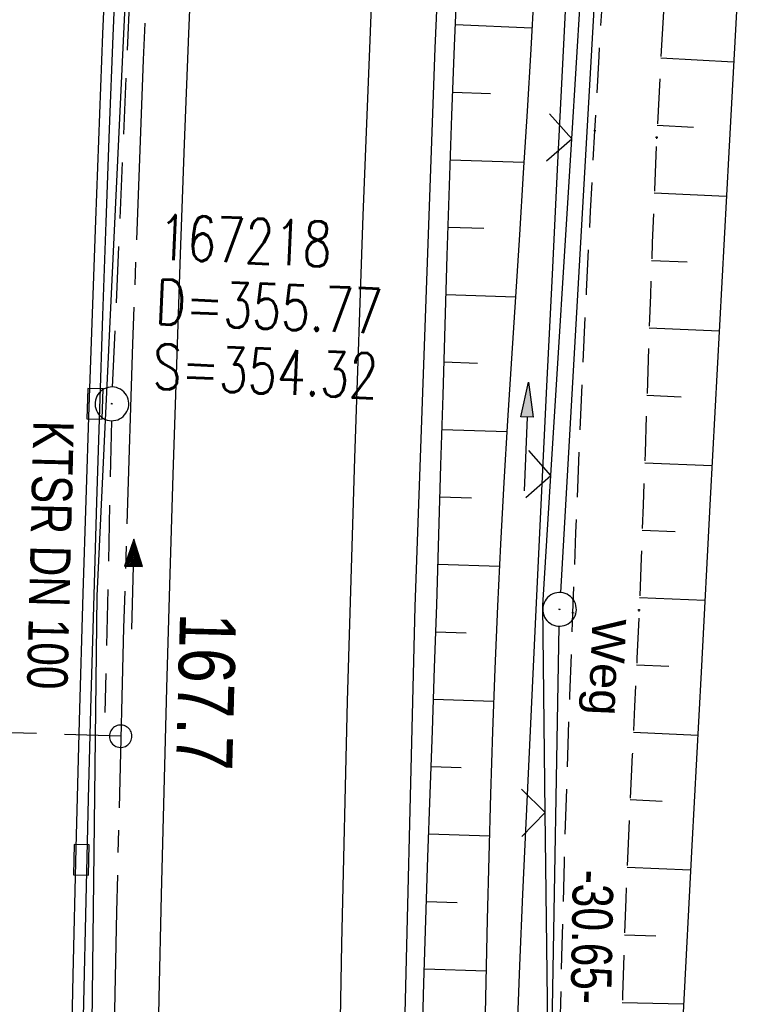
# Model space of a CAD drawing. Extents: x 508885 to 509191, y 457896 to 458644.
# Tile 35 of 58: x 509016 to 509049, y 458327 to 458371. Entities that reach past the tile are written whole.
import ezdxf

# ---------------------------------------------------------------- set-up
doc = ezdxf.new("R2010")
doc.units = 0
doc.header["$LTSCALE"] = 10
doc.header["$MEASUREMENT"] = 0
for name, pattern in [('ACHSE', [5.5, 4, -0.5, 0.5, -0.5]), ('AUSGEZOGEN', [0]), ('LT00', [0]), ('LT11', [0.3, 0.2, -0.1]), ('LT17', [0.15, 0.1, -0.05]), ('STRICHLINIE2', [0.375, 0.25, -0.125])]:
    doc.linetypes.add(name, pattern=pattern)
doc.layers.get('0').update_dxf_attribs({"linetype": 'LT00'})
for name, color, linetype in [('--EK_FBR', 1, 'LT00'), ('--EK_Halt-Pfeil', 4, 'LT00'), ('--EK_Haltung', 7, 'STRICHLINIE2'), ('--EK_Haltung-Text', 140, 'LT00'), ('--EK_Schacht-Text', 5, 'LT00'), ('--EK_ST-93-1', 30, 'LT17'), ('--EL_DFK_AB_L', 21, 'LT00'), ('--EL_DFK_AB_P', 7, 'LT00'), ('--EL_Halt-Pfeil', 4, 'LT00'), ('--EL_Haltung', 182, 'STRICHLINIE2'), ('--EL_Haltung-Text', 182, 'LT00'), ('-AX-093', 35, 'ACHSE'), ('-ST-93-1', 250, 'LT00'), ('ABSTAND', 8, 'LT00'), ('DFK_AB_L', 21, 'LT00'), ('DFK_AB_P', 7, 'LT00'), ('FELDWEG_TEXT', 250, 'Continuous'), ('PFEIL', 140, 'AUSGEZOGEN'), ('V112_AFBR_BAB', 250, 'LT00'), ('V112_BOESCH', 250, 'LT00'), ('V112_BOSCHUNG', 250, 'LT00'), ('V112_FELDWEG', 250, 'LT11'), ('V112_GRABEN', 250, 'LT00'), ('V112_H_BORD', 8, 'LT00'), ('V112_KA_PRUF', 182, 'LT00'), ('V112_LD_MARK', 250, 'LT00'), ('V112_RINNE', 182, 'LT00'), ('V112_SINKK', 182, 'LT00'), ('V112_ZAUN', 40, 'LT00')]:
    doc.layers.add(name, color=color, linetype=linetype)
doc.styles.add('Beschrift', font='ARIAL.TTF')
doc.styles.add('Haltungsbeschriftung', font='ARIAL.TTF', dxfattribs={"width": 0.75})
doc.styles.add('schachtbeschriftung', font='romans.shx', dxfattribs={"width": 0.75, "height": 2})
doc.styles.get("Standard").update_dxf_attribs({"font": 'ARIAL.TTF'})

# ---------------------------------------------------------------- blocks, each defined once
blk = doc.blocks.new('SYMB0003')
at = {"color": 0, "linetype": 'ByBlock'}
for p, q in [((-0.015712, 0), (0.010166, 0.012015)), ((0, -0.021257), (-0.015712, 0)), ((0.010166, 0.012015), (0, -0.021257))]:
    blk.add_line(p, q, dxfattribs=at)
for points in [[(-0.031395, 0.499013), (-0.093691, 0.491144), (-0.154509, 0.475528), (-0.21289, 0.452414), (-0.267913, 0.422164), (-0.318712, 0.385257), (-0.364484, 0.342274), (-0.404509, 0.293893), (-0.438154, 0.240877), (-0.464888, 0.184062), (-0.484292, 0.124345), (-0.496058, 0.062667), (-0.5, 0)], [(0.5, 0), (0.496057, 0.062667), (0.484292, 0.124345), (0.464888, 0.184062), (0.438153, 0.240877), (0.404509, 0.293893), (0.364484, 0.342274), (0.318712, 0.385257), (0.267913, 0.422164), (0.21289, 0.452414), (0.154509, 0.475528), (0.093691, 0.491144), (0.031395, 0.499013), (-0.031395, 0.499013)], [(-0.5, 0), (-0.496058, -0.062667), (-0.484292, -0.124345), (-0.464888, -0.184062), (-0.438154, -0.240877), (-0.404509, -0.293893), (-0.364485, -0.342274), (-0.318712, -0.385257), (-0.267914, -0.422164), (-0.21289, -0.452414), (-0.154509, -0.475529), (-0.093691, -0.491144), (-0.031395, -0.499014), (0.031395, -0.499014)], [(0.031395, -0.499014), (0.093691, -0.491144), (0.154509, -0.475529), (0.21289, -0.452414), (0.267914, -0.422164), (0.318712, -0.385257), (0.364485, -0.342274), (0.404509, -0.293893), (0.438154, -0.240877), (0.464889, -0.184062), (0.484292, -0.124345), (0.496058, -0.062667), (0.5, 0)]]:
    blk.add_lwpolyline(points, dxfattribs=at)
blk = doc.blocks.new('Pfreil3')
at = {"layer": 'PFEIL'}
blk.add_hatch(color=256, dxfattribs=at).paths.add_polyline_path([(-1.549, 0.273), (-1.549, -0.273), (0, 0)])
for p, q in [((-1.549, 0), (-4.831, 0)), ((-1.549, -0.273), (-1.549, 0.273)), ((-1.549, 0.273), (0, 0)), ((0, 0), (-1.549, -0.273))]:
    blk.add_line(p, q, dxfattribs=at)
blk = doc.blocks.new('SYMB0011')
at = {"color": 0, "linetype": 'ByBlock'}
for p, q in [((0.5, 0), (-0.5, 0)), ((0, 0.5), (0, -0.5))]:
    blk.add_line(p, q, dxfattribs=at)
blk = doc.blocks.new('SYMB0024')
at = {"color": 0, "linetype": 'ByBlock'}
for p, q in [((-0.5, 0.5), (0, 0)), ((0, 0), (0.5, 0.5))]:
    blk.add_line(p, q, dxfattribs=at)
blk = doc.blocks.new('SYMB0652')
at = {"color": 0, "linetype": 'ByBlock'}
blk.add_lwpolyline([(-0.15, -0.075), (0.15, -0.075), (0.15, 0.075), (-0.15, 0.075), (-0.15, -0.075)], dxfattribs=at)
blk = doc.blocks.new('SYMB0070')
at = {"color": 0, "linetype": 'ByBlock'}
for p, q in [((-0.5, 0), (0.2, 0)), ((0.5, 0), (0.2, 0.1)), ((0.2, 0.1), (0.2, 0)), ((0.468, 0), (0.21, 0.086)), ((0.21, 0.086), (0.21, -0.086)), ((0.21, -0.086), (0.468, 0)), ((0.22, -0.072), (0.437, 0)), ((0.23, -0.058), (0.405, 0)), ((0.24, -0.045), (0.374, 0)), ((0.342, 0), (0.25, 0.031)), ((0.25, 0.031), (0.25, -0.031)), ((0.25, -0.031), (0.342, 0)), ((0.26, -0.017), (0.31, 0)), ((0.27, -0.003), (0.279, 0))]:
    blk.add_line(p, q, dxfattribs=at)
for points in [[(0.2, 0), (0.2, -0.1), (0.5, 0)], [(0.437, 0), (0.22, 0.072), (0.22, -0.072)], [(0.405, 0), (0.23, 0.058), (0.23, -0.058)], [(0.374, 0), (0.24, 0.045), (0.24, -0.045)], [(0.31, 0), (0.26, 0.017), (0.26, -0.017)], [(0.279, 0), (0.27, 0.003), (0.27, -0.003)]]:
    blk.add_lwpolyline(points, dxfattribs=at)
blk = doc.blocks.new('SYMB2')
at = {"color": 0, "linetype": 'ByBlock', "flags": 128}
for points in [[(-0.031395, 0.499013), (-0.093691, 0.491144), (-0.154509, 0.475528), (-0.21289, 0.452414), (-0.267913, 0.422164), (-0.318712, 0.385257), (-0.364484, 0.342274), (-0.404509, 0.293893), (-0.438154, 0.240877), (-0.464888, 0.184062), (-0.484292, 0.124345), (-0.496058, 0.062667), (-0.5, 0)], [(0.5, 0), (0.496057, 0.062667), (0.484292, 0.124345), (0.464888, 0.184062), (0.438153, 0.240877), (0.404509, 0.293893), (0.364484, 0.342274), (0.318712, 0.385257), (0.267913, 0.422164), (0.21289, 0.452414), (0.154509, 0.475528), (0.093691, 0.491144), (0.031395, 0.499013), (-0.031395, 0.499013)], [(-0.5, 0), (-0.496058, -0.062667), (-0.484292, -0.124345), (-0.464888, -0.184062), (-0.438154, -0.240877), (-0.404509, -0.293893), (-0.364485, -0.342274), (-0.318712, -0.385257), (-0.267914, -0.422164), (-0.21289, -0.452414), (-0.154509, -0.475529), (-0.093691, -0.491144), (-0.031395, -0.499014), (0.031395, -0.499014)], [(0.031395, -0.499014), (0.093691, -0.491144), (0.154509, -0.475529), (0.21289, -0.452414), (0.267914, -0.422164), (0.318712, -0.385257), (0.364485, -0.342274), (0.404509, -0.293893), (0.438154, -0.240877), (0.464889, -0.184062), (0.484292, -0.124345), (0.496058, -0.062667), (0.5, 0)]]:
    blk.add_lwpolyline(points, dxfattribs=at)

msp = doc.modelspace()

# ---------------------------------------------------------------- linework, layer by layer
at = {"layer": '--EK_FBR'}
msp.add_lwpolyline([(509033.444, 458322.397), (509033.995, 458344.72), (509034.89, 458369.551), (509035.987, 458394.317), (509037.472, 458418.57), (509039.183, 458442.329), (509041.09, 458464.831), (509043.369, 458488.282), (509045.947, 458513.055), (509048.673, 458535.671), (509051.755, 458558.727), (509055.01, 458581.604), (509058.517, 458604.2), (509062.207, 458626.243), (509064.565, 458639.405)], dxfattribs=at)
at = {"layer": '--EK_FBR', "color": 2}
msp.add_lwpolyline([(509027.842, 458437.501), (509027.404, 458431.625), (509026.984, 458425.748), (509026.583, 458419.87), (509026.173, 458413.596), (509025.783, 458407.32), (509025.414, 458401.043), (509025.065, 458394.765), (509024.643, 458386.58), (509024.258, 458378.393), (509023.91, 458370.205), (509023.72, 458365.301), (509023.542, 458360.397), (509023.375, 458355.492), (509023.218, 458350.586), (509023.069, 458345.681), (509022.936, 458341.089), (509022.812, 458336.496), (509022.696, 458331.903), (509022.592, 458327.31), (509022.501, 458322.717)], dxfattribs=at)
at = {"layer": '--EK_Haltung'}
msp.add_line((509020.539, 458354.486), (509022.205, 458392.524), dxfattribs=at)
at = {"layer": '--EK_Haltung', "color": 81}
msp.add_line((509020.489, 458352.987), (509020.195, 458340.017), dxfattribs=at)
at = {"layer": '--EK_ST-93-1', "ltscale": 2.5}
msp.add_line((509020.895, 458338.957), (508980.923, 458340.218), dxfattribs=at)
at = {"layer": '--EL_DFK_AB_L'}
for p, q in [((509045.968, 458442.151), (509040.463, 458345.347)), ((509039.903, 458314.7), (509040.407, 458343.85))]:
    msp.add_line(p, q, dxfattribs=at)
at = {"layer": '--EL_Haltung'}
for p, q in [((509020.539, 458354.486), (509022.205, 458392.524)), ((509020.489, 458352.987), (509020.195, 458340.017))]:
    msp.add_line(p, q, dxfattribs=at)
at = {"layer": '-AX-093', "ltscale": 0.2}
msp.add_lwpolyline([(509026.45, 458444.688), (509025.493, 458432.091), (509024.615, 458419.488), (509023.817, 458406.88), (509023.099, 458394.267), (509022.461, 458381.65), (509021.903, 458369.029), (509021.424, 458356.405), (509021.026, 458343.778), (509020.707, 458331.149), (509020.469, 458318.518)], dxfattribs=at)
at = {"layer": 'DFK_AB_L'}
for p, q in [((509045.968, 458442.151), (509040.463, 458345.347)), ((509039.903, 458314.7), (509040.407, 458343.85))]:
    msp.add_line(p, q, dxfattribs=at)
at = {"layer": 'V112_AFBR_BAB'}
msp.add_lwpolyline([(509033.444, 458322.397), (509033.995, 458344.72), (509034.89, 458369.551), (509035.987, 458394.317), (509037.472, 458418.57), (509039.183, 458442.329), (509041.09, 458464.831), (509043.369, 458488.282), (509045.947, 458513.055), (509048.673, 458535.671), (509051.755, 458558.727), (509055.01, 458581.604), (509058.517, 458604.2), (509062.207, 458626.243), (509064.565, 458639.405)], dxfattribs=at)
at = {"layer": 'V112_AFBR_BAB', "color": 0}
msp.add_lwpolyline([(509027.842, 458437.501), (509027.404, 458431.625), (509026.984, 458425.748), (509026.583, 458419.87), (509026.173, 458413.596), (509025.783, 458407.32), (509025.414, 458401.043), (509025.065, 458394.765), (509024.643, 458386.58), (509024.258, 458378.393), (509023.91, 458370.205), (509023.72, 458365.301), (509023.542, 458360.397), (509023.375, 458355.492), (509023.218, 458350.586), (509023.069, 458345.681), (509022.936, 458341.089), (509022.812, 458336.496), (509022.696, 458331.903), (509022.592, 458327.31), (509022.501, 458322.717)], dxfattribs=at)
at = {"layer": 'V112_BOESCH'}
for points in [[(509053.196, 458438.783), (509052.722, 458433.828), (509052.264, 458428.871), (509051.826, 458423.912), (509051.409, 458418.952), (509051.019, 458414.046), (509050.649, 458409.139), (509050.298, 458404.23), (509049.964, 458399.32), (509049.645, 458394.408), (509049.339, 458389.496), (509049.045, 458384.583), (509048.76, 458379.669), (509048.482, 458374.755), (509048.211, 458369.84), (509047.944, 458364.926), (509047.529, 458357.219), (509047.119, 458349.513), (509046.713, 458341.807), (509046.308, 458334.1), (509045.905, 458326.394)], [(509034.314, 458325.173), (509034.389, 458327.978), (509034.474, 458330.782), (509034.567, 458333.586), (509034.663, 458336.391), (509034.762, 458339.195), (509034.86, 458341.999), (509034.954, 458344.804), (509035.052, 458347.911), (509035.145, 458351.018), (509035.236, 458354.126), (509035.327, 458357.233), (509035.421, 458360.34), (509035.522, 458363.447), (509035.631, 458366.553), (509035.751, 458369.659), (509035.884, 458372.749)]]:
    msp.add_lwpolyline(points, dxfattribs=at)
at = {"layer": 'V112_BOSCHUNG'}
for p, q in [((509035.79, 458370.607), (509039.192, 458370.462)), ((509044.925, 458369.129), (509048.162, 458368.95)), ((509035.67, 458367.601), (509037.345, 458367.538)), ((509044.769, 458366.125), (509046.385, 458366.044)), ((509035.561, 458364.595), (509038.838, 458364.487)), ((509044.634, 458363.12), (509047.838, 458362.975)), ((509035.461, 458361.597), (509037.054, 458361.544)), ((509044.516, 458360.114), (509046.097, 458360.05)), ((509035.368, 458358.598), (509038.455, 458358.497)), ((509044.409, 458357.116), (509047.517, 458356.991)), ((509035.279, 458355.6), (509036.771, 458355.55)), ((509044.308, 458354.118), (509045.833, 458354.056)), ((509035.191, 458352.601), (509038.079, 458352.506)), ((509044.207, 458351.119), (509047.198, 458350.999)), ((509035.103, 458349.602), (509036.504, 458349.556)), ((509044.101, 458348.121), (509045.57, 458348.062)), ((509035.011, 458346.603), (509037.746, 458346.514)), ((509043.983, 458345.123), (509046.881, 458345.007)), ((509034.914, 458343.605), (509036.26, 458343.561)), ((509043.849, 458342.134), (509045.286, 458342.069)), ((509034.812, 458340.607), (509037.486, 458340.519)), ((509043.705, 458339.138), (509046.566, 458339.008)), ((509034.706, 458337.609), (509036.045, 458337.565)), ((509043.56, 458336.141), (509044.984, 458336.077)), ((509034.602, 458334.61), (509037.297, 458334.522)), ((509043.423, 458333.137), (509046.252, 458333.023)), ((509034.501, 458331.612), (509035.862, 458331.567)), ((509043.304, 458330.132), (509044.699, 458330.083)), ((509034.408, 458328.614), (509037.155, 458328.523)), ((509043.212, 458327.119), (509045.939, 458327.053))]:
    msp.add_line(p, q, dxfattribs=at)
at = {"layer": 'V112_FELDWEG', "flags": 128}
for points in [[(509075.207, 457898.869), (509074.801, 457900.932), (509074.318, 457903.466), (509073.848, 457906.002), (509073.386, 457908.54), (509072.931, 457911.08), (509072.478, 457913.619), (509072.026, 457916.16), (509071.572, 457918.699), (509071.111, 457921.238), (509070.643, 457923.775), (509070.181, 457926.225), (509069.71, 457928.674), (509069.234, 457931.122), (509068.756, 457933.57), (509068.278, 457936.017), (509067.802, 457938.465), (509067.332, 457940.913), (509066.869, 457943.363), (509066.417, 457945.815), (509065.978, 457948.269), (509065.524, 457950.902), (509065.085, 457953.537), (509064.659, 457956.175), (509064.241, 457958.814), (509063.829, 457961.455), (509063.421, 457964.096), (509063.012, 457966.737), (509062.601, 457969.377), (509062.109, 457972.494), (509061.611, 457975.61), (509061.11, 457978.725), (509060.61, 457981.841), (509060.112, 457984.957), (509059.62, 457988.073), (509059.136, 457991.191), (509058.664, 457994.311), (509058.184, 457997.579), (509057.717, 458000.849), (509057.26, 458004.12), (509056.812, 458007.393), (509056.369, 458010.666), (509055.931, 458013.94), (509055.493, 458017.214), (509054.769, 458022.614), (509054.044, 458028.013), (509053.316, 458033.412), (509052.587, 458038.811), (509051.858, 458044.211), (509051.129, 458049.613), (509050.769, 458052.287), (509050.413, 458054.961), (509050.064, 458057.637), (509049.726, 458060.313), (509049.403, 458062.991), (509049.096, 458065.671), (509048.812, 458068.352), (509048.551, 458071.035), (509048.319, 458073.721), (509048.119, 458076.409), (509047.991, 458078.433), (509047.879, 458080.457), (509047.782, 458082.483), (509047.697, 458084.51), (509047.62, 458086.537), (509047.55, 458088.564), (509047.482, 458090.592), (509047.356, 458094.433), (509047.233, 458098.274), (509047.115, 458102.114), (509047.004, 458105.955), (509046.92, 458109.058), (509046.84, 458112.16), (509046.761, 458115.263), (509046.683, 458118.366), (509046.603, 458121.469), (509046.52, 458124.572), (509046.432, 458127.675), (509046.321, 458131.306), (509046.202, 458134.936), (509046.08, 458138.566), (509045.956, 458142.196), (509045.833, 458145.827), (509045.713, 458149.457), (509045.624, 458152.279), (509045.536, 458155.101), (509045.448, 458157.923), (509045.357, 458160.745), (509045.262, 458163.567), (509045.16, 458166.389), (509045.049, 458169.21), (509044.913, 458172.358), (509044.765, 458175.506), (509044.608, 458178.653), (509044.445, 458181.8), (509044.277, 458184.947), (509044.107, 458188.094), (509043.937, 458191.241), (509043.77, 458194.388), (509043.608, 458197.535), (509043.407, 458201.625), (509043.217, 458205.715), (509043.034, 458209.806), (509042.858, 458213.897), (509042.686, 458217.988), (509042.517, 458222.079), (509042.357, 458225.975), (509042.198, 458229.871), (509042.045, 458233.768), (509041.897, 458237.664), (509041.758, 458241.561), (509041.627, 458245.529), (509041.504, 458249.498), (509041.39, 458253.467), (509041.283, 458257.436), (509041.182, 458261.405), (509041.084, 458265.374), (509040.896, 458273.402), (509040.72, 458281.43), (509040.558, 458289.458), (509040.498, 458292.64), (509040.442, 458295.823), (509040.393, 458299.005), (509040.351, 458302.187), (509040.319, 458305.37), (509040.298, 458308.552), (509040.291, 458311.735), (509040.299, 458314.917), (509040.329, 458318.608), (509040.38, 458322.298), (509040.45, 458325.988), (509040.537, 458329.678), (509040.639, 458333.368), (509040.753, 458337.058), (509040.879, 458340.747), (509041.014, 458344.436), (509041.152, 458348.01), (509041.298, 458351.584), (509041.453, 458355.157), (509041.619, 458358.73), (509041.797, 458362.302), (509041.989, 458365.873), (509042.181, 458369.196), (509042.383, 458372.519), (509042.594, 458375.841), (509042.811, 458379.163), (509043.032, 458382.485), (509043.255, 458385.806), (509043.478, 458389.128), (509043.697, 458392.45), (509043.912, 458395.777), (509044.125, 458399.104), (509044.337, 458402.431), (509044.551, 458405.758), (509044.768, 458409.084), (509044.992, 458412.41), (509045.225, 458415.735), (509045.468, 458419.06), (509045.769, 458422.954), (509046.085, 458426.847), (509046.416, 458430.739), (509046.757, 458434.629), (509047.109, 458438.52), (509047.467, 458442.409), (509047.968, 458447.746), (509048.48, 458453.082), (509049.005, 458458.416), (509049.544, 458463.75), (509050.099, 458469.081), (509050.519, 458473.014), (509050.947, 458476.945), (509051.382, 458480.877), (509051.822, 458484.807), (509052.267, 458488.737), (509052.713, 458492.667), (509053.167, 458496.651), (509053.625, 458500.635), (509054.088, 458504.619), (509054.559, 458508.601), (509055.039, 458512.582), (509055.531, 458516.562), (509056.005, 458520.299), (509056.49, 458524.035), (509056.982, 458527.77), (509057.481, 458531.505), (509057.983, 458535.238), (509058.487, 458538.972), (509059.102, 458543.525), (509059.717, 458548.079), (509060.334, 458552.631), (509060.955, 458557.184), (509061.443, 458560.742), (509061.936, 458564.3), (509062.434, 458567.857), (509062.94, 458571.412), (509063.454, 458574.967), (509063.991, 458578.61), (509064.537, 458582.252), (509065.092, 458585.892), (509065.652, 458589.532), (509066.217, 458593.171), (509066.827, 458597.067), (509067.442, 458600.962), (509068.065, 458604.856), (509068.698, 458608.748), (509069.342, 458612.639), (509070, 458616.527), (509070.673, 458620.412), (509071.333, 458624.126), (509072.006, 458627.838), (509072.691, 458631.548), (509073.385, 458635.256), (509074.087, 458638.962), (509074.123, 458639.153)], [(509077.309, 458639.07), (509076.475, 458634.267), (509075.449, 458628.336), (509074.425, 458622.404), (509073.401, 458616.473), (509072.377, 458610.541), (509071.352, 458604.609), (509070.324, 458598.678), (509069.292, 458592.746), (509068.899, 458590.49), (509068.508, 458588.234), (509068.122, 458585.977), (509067.744, 458583.719), (509067.377, 458581.46), (509067.023, 458579.198), (509066.686, 458576.934), (509066.368, 458574.668), (509066.11, 458572.704), (509065.864, 458570.739), (509065.629, 458568.772), (509065.401, 458566.804), (509065.175, 458564.835), (509064.95, 458562.867), (509064.709, 458560.79), (509064.46, 458558.713), (509064.2, 458556.638), (509063.906, 458554.417), (509063.6, 458552.198), (509063.283, 458549.98), (509062.959, 458547.763), (509062.633, 458545.546), (509062.308, 458543.329), (509061.987, 458541.112), (509061.674, 458538.893), (509061.285, 458536.023), (509060.911, 458533.152), (509060.551, 458530.278), (509060.2, 458527.404), (509059.856, 458524.528), (509059.516, 458521.652), (509059.176, 458518.776), (509058.833, 458515.9), (509058.117, 458510.028), (509057.379, 458504.16), (509056.619, 458498.294), (509055.839, 458492.43), (509055.483, 458489.8), (509055.126, 458487.169), (509054.77, 458484.539), (509054.416, 458481.908), (509054.069, 458479.277), (509053.73, 458476.645), (509053.4, 458474.011), (509053.084, 458471.376), (509052.783, 458468.74), (509052.463, 458465.761), (509052.162, 458462.781), (509051.878, 458459.798), (509051.607, 458456.814), (509051.347, 458453.829), (509051.094, 458450.843), (509050.845, 458447.857), (509050.598, 458444.87), (509050.349, 458441.884), (509050.072, 458438.612), (509049.792, 458435.34), (509049.512, 458432.068), (509049.233, 458428.796), (509048.957, 458425.524), (509048.688, 458422.251), (509048.428, 458418.978), (509048.176, 458415.689), (509047.934, 458412.398), (509047.698, 458409.108), (509047.466, 458405.817), (509047.237, 458402.525), (509047.008, 458399.234), (509046.777, 458395.942), (509046.542, 458392.651), (509046.323, 458389.643), (509046.101, 458386.636), (509045.881, 458383.629), (509045.664, 458380.621), (509045.454, 458377.613), (509045.254, 458374.605), (509045.067, 458371.596), (509044.895, 458368.586), (509044.743, 458365.575), (509044.639, 458363.241), (509044.546, 458360.907), (509044.46, 458358.572), (509044.379, 458356.237), (509044.301, 458353.901), (509044.223, 458351.566), (509044.141, 458349.23), (509044.054, 458346.895), (509043.959, 458344.56), (509043.863, 458342.418), (509043.761, 458340.277), (509043.656, 458338.135), (509043.553, 458335.994), (509043.454, 458333.853), (509043.363, 458331.711), (509043.284, 458329.57), (509043.219, 458327.427), (509043.173, 458325.285), (509043.148, 458323.222), (509043.138, 458321.159), (509043.141, 458319.095), (509043.151, 458317.032), (509043.164, 458314.968), (509043.187, 458311.376), (509043.21, 458307.784), (509043.234, 458304.192), (509043.263, 458300.601), (509043.299, 458297.009), (509043.344, 458293.418), (509043.399, 458289.827), (509043.454, 458286.852), (509043.517, 458283.878), (509043.583, 458280.903), (509043.652, 458277.929), (509043.721, 458274.954), (509043.787, 458271.98), (509043.849, 458269.005), (509043.903, 458266.03), (509043.944, 458263.389), (509043.981, 458260.749), (509044.016, 458258.108), (509044.052, 458255.468), (509044.093, 458252.827), (509044.14, 458250.187), (509044.197, 458247.547), (509044.266, 458244.908), (509044.351, 458242.269), (509044.448, 458239.755), (509044.559, 458237.242), (509044.68, 458234.73), (509044.81, 458232.217), (509044.945, 458229.705), (509045.083, 458227.193), (509045.22, 458224.68), (509045.354, 458222.168), (509045.53, 458218.718), (509045.696, 458215.268), (509045.856, 458211.817), (509046.012, 458208.367), (509046.166, 458204.916), (509046.32, 458201.466), (509046.477, 458198.015), (509046.7, 458193.269), (509046.931, 458188.523), (509047.169, 458183.778), (509047.413, 458179.032), (509047.662, 458174.287), (509047.914, 458169.542), (509048.065, 458166.708), (509048.215, 458163.875), (509048.36, 458161.041), (509048.497, 458158.207), (509048.624, 458155.372), (509048.738, 458152.537), (509048.836, 458149.702), (509048.908, 458147.215), (509048.968, 458144.727), (509049.019, 458142.239), (509049.064, 458139.75), (509049.107, 458137.262), (509049.149, 458134.774), (509049.194, 458132.285), (509049.244, 458129.797), (509049.303, 458127.309), (509049.37, 458124.88), (509049.447, 458122.451), (509049.53, 458120.023), (509049.62, 458117.594), (509049.694, 458115.666), (509049.766, 458113.737), (509049.833, 458111.809), (509049.89, 458109.88), (509049.933, 458107.951), (509049.958, 458106.022), (509049.963, 458104.335), (509049.957, 458102.647), (509049.942, 458100.959), (509049.924, 458099.272), (509049.908, 458097.584), (509049.897, 458095.897), (509049.897, 458094.21), (509049.911, 458092.523), (509049.945, 458090.837), (509050.005, 458089.07), (509050.088, 458087.304), (509050.191, 458085.538), (509050.31, 458083.773), (509050.442, 458082.009), (509050.584, 458080.245), (509050.732, 458078.481), (509050.884, 458076.717), (509051.142, 458073.73), (509051.402, 458070.743), (509051.666, 458067.758), (509051.937, 458064.773), (509052.216, 458061.79), (509052.506, 458058.808), (509052.809, 458055.827), (509053.127, 458052.849), (509053.462, 458049.872), (509053.851, 458046.616), (509054.26, 458043.361), (509054.687, 458040.109), (509055.13, 458036.859), (509055.586, 458033.61), (509056.051, 458030.362), (509056.523, 458027.115), (509057, 458023.868), (509057.479, 458020.622), (509057.957, 458017.376), (509058.514, 458013.571), (509059.067, 458009.765), (509059.619, 458005.96), (509060.171, 458002.154), (509060.726, 457998.349), (509061.285, 457994.545), (509062.2, 457988.396), (509063.129, 457982.25), (509064.071, 457976.105), (509065.023, 457969.961), (509065.503, 457966.894), (509065.986, 457963.827), (509066.476, 457960.761), (509066.974, 457957.697), (509067.482, 457954.634), (509068.001, 457951.573), (509068.534, 457948.515), (509069.075, 457945.497), (509069.627, 457942.482), (509070.189, 457939.468), (509070.756, 457936.455), (509071.327, 457933.443), (509071.897, 457930.43), (509072.465, 457927.417), (509073.026, 457924.403), (509073.5, 457921.819), (509073.97, 457919.235), (509074.438, 457916.65), (509074.906, 457914.065), (509075.377, 457911.481), (509075.852, 457908.897), (509076.335, 457906.316), (509076.827, 457903.736), (509077.331, 457901.158), (509077.806, 457898.8)]]:
    msp.add_lwpolyline(points, dxfattribs=at)
at = {"layer": 'V112_GRABEN'}
for points in [[(509040.761, 458372.975), (509040.58, 458369.44), (509040.331, 458364.468), (509040.087, 458359.496), (509039.846, 458354.524), (509039.607, 458349.552), (509039.368, 458344.58), (509039.215, 458341.417), (509039.064, 458338.254), (509038.917, 458335.091), (509038.777, 458331.927), (509038.645, 458328.763), (509038.524, 458325.599)], [(509039.274, 458371.979), (509039.139, 458369.512), (509038.978, 458366.759), (509038.808, 458364.006), (509038.632, 458361.253), (509038.455, 458358.501), (509038.28, 458355.749), (509038.109, 458352.997), (509037.946, 458350.244), (509037.796, 458347.491), (509037.66, 458344.737), (509037.541, 458341.953), (509037.438, 458339.168), (509037.35, 458336.383), (509037.273, 458333.597), (509037.205, 458330.81), (509037.144, 458328.023), (509037.088, 458325.236)]]:
    msp.add_lwpolyline(points, dxfattribs=at)
at = {"layer": 'V112_H_BORD'}
msp.add_lwpolyline([(509048.685, 458634.124), (509048.272, 458628.738), (509044.528, 458606.062), (509037.806, 458560.565), (509031.962, 458514.885), (509026.971, 458465.681), (509023.317, 458418.61), (509019.833, 458345.207), (509019.017, 458275.547), (509019.919, 458227.464), (509023.24, 458156.759), (509026.703, 458111.833), (509031.399, 458065.218), (509040.466, 457995.243), (509051.959, 457925.916), (509057.252, 457899.341)], dxfattribs=at)
at = {"layer": 'V112_LD_MARK'}
msp.add_lwpolyline([(509030.546, 458318.923), (509030.74, 458329.722), (509030.993, 458340.52), (509031.306, 458351.316), (509031.68, 458362.11), (509032.116, 458372.901), (509032.614, 458383.689), (509033.175, 458394.474), (509033.622, 458402.301), (509034.102, 458410.127), (509034.614, 458417.95), (509035.157, 458425.772), (509035.73, 458433.591), (509036.333, 458441.408)], dxfattribs=at)
at = {"layer": 'V112_RINNE'}
for points in [[(509024.084, 458438.475), (509023.723, 458433.542), (509023.374, 458428.607), (509023.036, 458423.672), (509022.707, 458418.736), (509022.4, 458414.013), (509022.101, 458409.289), (509021.812, 458404.565), (509021.535, 458399.84), (509021.271, 458395.114), (509021.008, 458390.13), (509020.759, 458385.145), (509020.525, 458380.16), (509020.304, 458375.174), (509020.094, 458370.187), (509019.77, 458361.896), (509019.475, 458353.603), (509019.21, 458345.31), (509019.046, 458339.647), (509018.896, 458333.984), (509018.762, 458328.321), (509018.644, 458322.657)], [(509019.157, 458322.593), (509019.25, 458327.122), (509019.354, 458331.65), (509019.467, 458336.179), (509019.588, 458340.707), (509019.716, 458345.235), (509019.838, 458349.379), (509019.966, 458353.523), (509020.102, 458357.666), (509020.246, 458361.81), (509020.4, 458365.953), (509020.565, 458370.095), (509020.743, 458374.247)]]:
    msp.add_lwpolyline(points, dxfattribs=at)
at = {"layer": 'V112_ZAUN'}
for p, q in [((509040.96, 458365.527), (509041.888, 458380.498)), ((509040.032, 458350.556), (509040.96, 458365.527)), ((509039.963, 458320.568), (509039.784, 458335.567))]:
    msp.add_line(p, q, dxfattribs=at)
msp.add_lwpolyline([(509039.784, 458335.567), (509039.674, 458344.775), (509040.032, 458350.556)], dxfattribs=at)

# ---------------------------------------------------------------- block references
at = {"layer": '--EK_Halt-Pfeil', "xscale": 4.000000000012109, "yscale": 4.000000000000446, "zscale": 4, "rotation": 88.61188305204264}
msp.add_blockref('SYMB0070', (509021.44, 458345.714), dxfattribs=at)
at = {"layer": '--EL_DFK_AB_P', "xscale": 1.500000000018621, "yscale": 1.5, "zscale": 1.5, "rotation": 264.7377099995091}
msp.add_blockref('SYMB0003', (509040.42, 458344.6), dxfattribs=at)
at = {"layer": '--EL_Halt-Pfeil', "xscale": 4.000000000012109, "yscale": 4.000000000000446, "zscale": 4, "rotation": 88.61188305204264}
msp.add_blockref('SYMB0070', (509021.44, 458345.714), dxfattribs=at)
at = {"layer": '-ST-93-1', "rotation": 274.1956499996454}
msp.add_blockref('SYMB2', (509020.895, 458338.957), dxfattribs=at)
at = {"layer": 'DFK_AB_P', "xscale": 1.500000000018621, "yscale": 1.5, "zscale": 1.5, "rotation": 264.7377099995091}
msp.add_blockref('SYMB0003', (509040.42, 458344.6), dxfattribs=at)
at = {"layer": 'PFEIL', "rotation": 87.75212178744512}
msp.add_blockref('Pfreil3', (509039.036, 458354.7), dxfattribs=at)
at = {"layer": 'V112_FELDWEG', "xscale": 0.1000000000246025, "yscale": 0.09999999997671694, "zscale": 0.1, "rotation": 268.4925099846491}
for p in [(509041.989, 458365.873), (509044.743, 458365.575), (509043.959, 458344.56), (509041.014, 458344.436)]:
    msp.add_blockref('SYMB0011', p, dxfattribs=at)
at = {"layer": 'V112_KA_PRUF', "xscale": 1.500000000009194, "yscale": 1.5, "zscale": 1.5, "rotation": 268.4925099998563}
msp.add_blockref('SYMB0003', (509020.506, 458353.737), dxfattribs=at)
at = {"layer": 'V112_SINKK', "yscale": 4.5, "zscale": 4.5}
for p, xscale, rotation in [((509019.752, 458353.741), 4.500000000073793, 88.12847208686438), ((509019.145, 458333.458), 4.500000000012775, 268.5695937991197)]:
    msp.add_blockref('SYMB0652', p, dxfattribs=dict(at, xscale=xscale, rotation=rotation))
at = {"layer": 'V112_ZAUN', "yscale": 2.099999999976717, "zscale": 2.1}
for p, xscale, rotation in [((509040.96, 458365.527), 2.100000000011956, 86.45335000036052), ((509040.032, 458350.556), 2.100000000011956, 86.45335000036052), ((509039.784, 458335.567), 2.099999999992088, 90.68569999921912)]:
    msp.add_blockref('SYMB0024', p, dxfattribs=dict(at, xscale=xscale, rotation=rotation))

# ---------------------------------------------------------------- texts
at = {"layer": '--EK_Haltung-Text', "style": 'Haltungsbeschriftung', "width": 0.75}
msp.add_text('KTSR DN 100', height=1.8, rotation=268.6119, dxfattribs=at).set_placement((509017.016, 458353.003))
at = {"layer": '--EK_Schacht-Text', "style": 'schachtbeschriftung', "width": 0.75}
for s, p in [('167218', (509022.539, 458360.164)), ('D=355.77', (509022.413, 458357.287)), ('S=354.32', (509022.287, 458354.41))]:
    msp.add_text(s, height=2, rotation=-2.5071, dxfattribs=at).set_placement(p)
at = {"layer": '--EL_Haltung-Text', "style": 'Haltungsbeschriftung', "width": 0.75}
msp.add_text('KTSR DN 100', height=1.8, rotation=268.6119, dxfattribs=at).set_placement((509017.016, 458353.003))
at = {"layer": '-ST-93-1', "style": 'Beschrift', "width": 0.8}
msp.add_text('  167.7', height=2.5, rotation=-91.4865, dxfattribs=at).set_placement((509023.578, 458346.015))
at = {"layer": 'ABSTAND', "width": 0.75}
msp.add_text(' -30.65-', height=1.8, rotation=-90.9918, dxfattribs=at).set_placement((509041.029, 458333.559))
at = {"layer": 'FELDWEG_TEXT', "insert": (509041.435, 458344.231), "char_height": 1.5, "attachment_point": 7, "rotation": 267.6433, "style": 'Beschrift'}
msp.add_mtext('Weg', dxfattribs=at)

doc.saveas('drawing.dxf')
